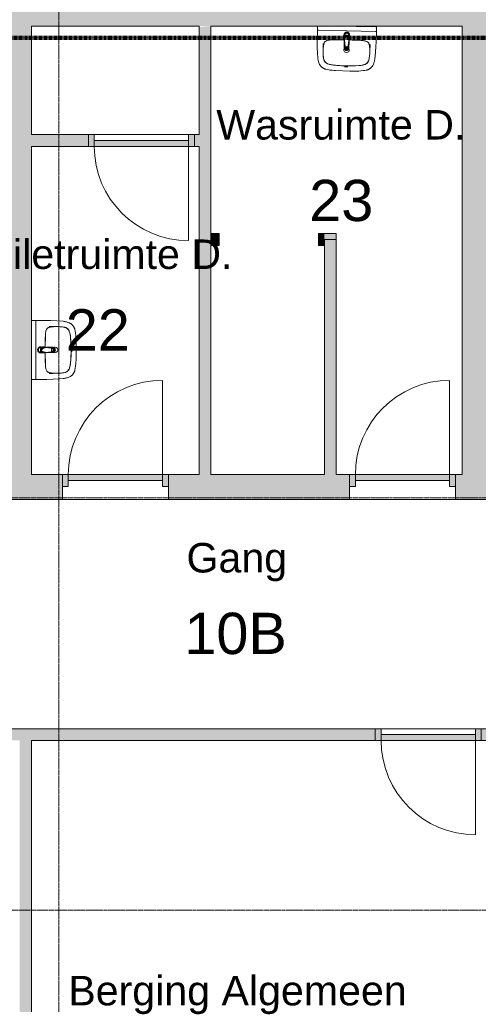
# Model space of a CAD drawing. Header units: millimetres. Extents: x 23089 to 106528, y 39021 to 113498.
# Tile 26 of 50: x 47019 to 50913, y 50833 to 59186. Entities that reach past the tile are written whole.
import ezdxf

# ---------------------------------------------------------------- set-up
doc = ezdxf.new("R2010")
doc.units = ezdxf.units.MM
doc.linetypes.add('Afbreeklijn', pattern=[9, 5, -2, 0, -2])
doc.linetypes.add('ARC Grid Line', pattern=[22.225, 12.7, -3.175, 3.175, -3.175])
for name, color, linetype, lineweight in [('A--A2__Ruwbouw', 8, 'Continuous', 9), ('A--L$01A__Algemeen', 7, 'Continuous', 9), ('A--L$07A__Stramien', 1, 'Continuous', 13), ('A--L22__Binnenwanden', 2, 'Continuous', 9), ('A--L23__Vloeren', 3, 'Continuous', 9), ('A--L3__Afbouw', 2, 'Continuous', 9), ('A--L74__VasteSanitaireVoorz', 1, 'Continuous', 9), ('A--LD30__DetailPenMiddel', 3, 'Continuous', 9), ('A--LR9__AlgVoorz', 7, 'Continuous', 9), ('A--TR9__AlgVoorz', 1, 'Continuous', 13)]:
    doc.layers.add(name, color=color, linetype=linetype, lineweight=lineweight)
doc.styles.add('Arial', font='arial.ttf', dxfattribs={"height": 350})
doc.styles.add('Arial_1', font='arial.ttf', dxfattribs={"height": 250})

# ---------------------------------------------------------------- blocks, each defined once
blk = doc.blocks.new('32_DO_WB_vo deur enkel2 - vo 2-2241153-DO-Begane grond - Nieuwe vloeren')
at = {"layer": 'A--L3__Afbouw'}
h = blk.add_hatch(color=9, dxfattribs=at)
h.paths.add_polyline_path([(-330, 5), (-280, 5), (-280, 105), (-330, 103)])
h.paths.add_polyline_path([(570, 5), (570, 105), (520, 105), (520, 5)])
blk.add_hatch(color=9, dxfattribs=at).paths.add_polyline_path([(-127.7, 55), (520, 55), (520, 105), (-280, 103), (-280, 55)])
at = {"layer": 'A--L$01A__Algemeen'}
blk.add_line((520, 105), (520, 905), dxfattribs=at)
blk.add_arc((520, 105), 800, 90, 180, dxfattribs=at)
at = {"layer": 'A--L3__Afbouw'}
for p, q in [((-280, 105), (-330, 105)), ((-330, 105), (-330, 5)), ((520, 105), (-280, 105)), ((-280, 105), (-280, 55)), ((-280, 5), (-280, 105)), ((520, 55), (520, 105)), ((570, 105), (520, 105)), ((520, 105), (520, 5)), ((570, 5), (570, 105)), ((-330, 5), (-280, 5)), ((-280, 55), (520, 55)), ((520, 5), (570, 5))]:
    blk.add_line(p, q, dxfattribs=at)
blk = doc.blocks.new('32_DO_WB_vo deur enkel2 - vo 2-2241142-DO-Begane grond - Nieuwe vloeren')
at = {"layer": 'A--L3__Afbouw'}
h = blk.add_hatch(color=9, dxfattribs=at)
h.paths.add_polyline_path([(520, -50), (570, -50), (570, 50), (520, 50)])
h.paths.add_polyline_path([(-280, -50), (-280, 50), (-330, 50), (-330, -50)])
blk.add_hatch(color=9, dxfattribs=at).paths.add_polyline_path([(520, -50), (520, 0), (-280, 0), (-280, -50)])
at = {"layer": 'A--L$01A__Algemeen'}
blk.add_line((520, -50), (520, -850), dxfattribs=at)
blk.add_arc((520, -50), 800, 180, 270, dxfattribs=at)
at = {"layer": 'A--L3__Afbouw'}
for p, q in [((-330, -50), (-330, 50)), ((-330, 50), (-280, 50)), ((-280, 50), (-280, -50)), ((-280, 0), (520, 0)), ((-280, -50), (-280, 0)), ((520, -50), (520, 50)), ((520, 50), (570, 50)), ((520, 0), (520, -50)), ((570, 50), (570, -50)), ((-280, -50), (-330, -50)), ((520, -50), (-280, -50)), ((570, -50), (520, -50))]:
    blk.add_line(p, q, dxfattribs=at)
blk = doc.blocks.new('74_PF_wastafel 50x38_sphinx300_un - 74_PF_wastafel 50x38_sphinx300_un-V8-DO-Begane grond - Nieuwe vloeren')
at = {"layer": 'A--L74__VasteSanitaireVoorz'}
for p, q in [((242.8, 0), (247.2, 0)), ((247.2, 0), (250, 0)), ((-250, 0), (-250, -37.5)), ((-242, 0), (-250, 0)), ((-250, 0), (-247.2, 0)), ((-250, -37.5), (-250, -129)), ((-250, -37.5), (-241, -37.5)), ((-250, -37.5), (-242, -37.5)), ((-247.2, 0), (-242.8, 0)), ((242, 0), (-242, 0)), ((-242, -37.5), (242, -37.5)), ((250, 0), (242, 0)), ((242, -37.5), (250, -37.5)), ((250, -37.5), (250, 0)), ((250, -129), (250, -37.5)), ((-124.1, -117.2), (-20.7, -115.6)), ((21.7, -115.1), (124.1, -117.2))]:
    blk.add_line(p, q, dxfattribs=at)
at = {"layer": 'A--L74__VasteSanitaireVoorz', "lineweight": 25}
for p, q in [((-21, -99.7), (-23.8, -77.6)), ((23.8, -77.6), (21, -99.7)), ((-23, -98.5), (-23, -107.4)), ((-23, -98.5), (-21.6, -106)), ((-20, -98.6), (-23, -98.5)), ((-21.8, -114.8), (-15.5, -173.4)), ((-20.7, -113.1), (-21, -99.6)), ((-20.8, -101.2), (-20.6, -113)), ((-20.5, -126.4), (-19.8, -183.7)), ((15.5, -173.4), (21.8, -114.8)), ((19.7, -183.7), (20.4, -126.7)), ((23, -98.5), (20, -98.6)), ((21, -99.6), (20.6, -114.9)), ((20.6, -114.9), (20.8, -101.2)), ((23, -107.4), (23, -98.5)), ((-15.3, -173.4), (0, -173.4)), ((-15.2, -173.4), (15.2, -173.4)), ((0, -173.4), (15.3, -173.4))]:
    blk.add_line(p, q, dxfattribs=at)
at = {"layer": 'A--L74__VasteSanitaireVoorz', "flags": 128}
for points in [[(250, -37.5), (249.7, -37.5), (248.8, -37.5), (247.4, -37.5), (245.5, -37.5), (243.3, -37.5), (241, -37.5)], [(-250, -129), (-248.9, -182.6), (-245.7, -236.1), (-242.7, -269.1)], [(-197.2, -187.1), (-196.5, -177.3), (-195.4, -167.6), (-193.9, -157.9), (-193, -153.2)], [(-193, -153.2), (-192.7, -151.6), (-192.3, -150.1), (-191.8, -148.6), (-191.3, -147.1), (-190.7, -145.6), (-190.1, -144.1), (-189.4, -142.7), (-188.6, -141.3), (-187.8, -139.9), (-187, -138.6), (-186.1, -137.3), (-185.1, -136), (-184.1, -134.8), (-183, -133.6), (-181.9, -132.5), (-180.8, -131.4), (-179.6, -130.3), (-178.3, -129.3), (-177.1, -128.5)], [(-167.2, -123.7), (-159.8, -121.9), (-152.4, -120.3), (-145, -119.1), (-137.5, -118.1), (-129.9, -117.5), (-124.1, -117.2)], [(124.1, -117.2), (131.7, -117.6), (139.2, -118.3), (146.7, -119.4), (154.2, -120.7), (161.6, -122.3), (167.2, -123.7)], [(177.1, -128.5), (178.4, -129.4), (179.6, -130.4), (180.8, -131.5), (182, -132.6), (183.1, -133.7), (184.2, -134.9), (185.2, -136.1), (186.1, -137.4), (187, -138.7), (187.9, -140), (188.7, -141.4), (189.4, -142.8), (190.1, -144.2), (190.8, -145.7), (191.3, -147.2), (191.9, -148.7), (192.3, -150.2), (192.7, -151.8), (193, -153.2)], [(193, -153.2), (194.7, -162.8), (196, -172.5), (196.9, -182.3), (197.2, -187.1)], [(242.7, -269.1), (247.2, -215.7), (249.6, -162.1), (250, -129)], [(-197.2, -242.1), (-197.9, -221.1), (-197.7, -200.1), (-197.2, -187.1)], [(-191.5, -282.5), (-193.4, -273.3), (-195, -264.1), (-196.2, -254.8), (-197, -245.4), (-197.2, -242.1)], [(197.2, -242.1), (196.5, -251.4), (195.4, -260.7), (194, -270), (192.2, -279.2), (191.5, -282.5)], [(197.2, -187.1), (197.9, -208), (197.7, -229), (197.2, -242.1)], [(-242.7, -269.1), (-241.8, -276), (-240.7, -282.8), (-239.3, -289.5), (-237.6, -296.2), (-235.7, -302.8), (-233.4, -309.4), (-231, -315.8), (-228.3, -322.2), (-225.6, -327.8)], [(-225.6, -327.8), (-224.3, -330.3), (-222.9, -332.7), (-221.5, -335), (-219.9, -337.3), (-218.3, -339.5), (-216.5, -341.6), (-214.7, -343.7), (-212.8, -345.7), (-210.8, -347.6), (-208.8, -349.5), (-206.8, -351.1)], [(-157.2, -320.6), (-159.2, -319.8), (-161.1, -319), (-163.1, -318.1), (-164.9, -317.2), (-166.8, -316.1), (-168.6, -315), (-170.3, -313.9), (-172, -312.6), (-173.7, -311.3), (-175.3, -309.9), (-176.8, -308.5), (-178.3, -307), (-179.8, -305.4), (-181.1, -303.8), (-182.4, -302.1), (-183.6, -300.4), (-184.8, -298.6), (-185.9, -296.8), (-186.9, -295), (-187.8, -293.1), (-188.7, -291.1), (-189.5, -289.2), (-190.2, -287.2), (-190.8, -285.2), (-191.3, -283.1), (-191.5, -282.5)], [(-106.8, -331.3), (-115.2, -330.4), (-123.6, -329.1), (-131.9, -327.5), (-140.1, -325.6), (-148.3, -323.4), (-156.3, -320.8), (-157.2, -320.6)], [(106.8, -331.3), (57.9, -334.6), (8.9, -335.9), (-40, -335.3), (-89, -332.7), (-106.8, -331.3)], [(157.2, -320.6), (149.1, -323.2), (141, -325.4), (132.8, -327.4), (124.5, -329), (116.1, -330.2), (107.7, -331.2), (106.8, -331.3)], [(191.5, -282.5), (191, -284.5), (190.4, -286.6), (189.7, -288.6), (188.9, -290.5), (188.1, -292.5), (187.2, -294.4), (186.2, -296.2), (185.1, -298.1), (184, -299.9), (182.8, -301.6), (181.5, -303.3), (180.2, -304.9), (178.8, -306.5), (177.3, -308), (175.8, -309.5), (174.2, -310.9), (172.6, -312.2), (170.9, -313.5), (169.1, -314.7), (167.3, -315.8), (165.5, -316.9), (163.6, -317.8), (161.7, -318.8), (159.8, -319.6), (157.8, -320.3), (157.2, -320.6)], [(206.8, -351.1), (209, -349.3), (211, -347.5), (213, -345.5), (214.9, -343.5), (216.7, -341.5), (218.4, -339.3), (220, -337.1), (221.6, -334.8), (223.1, -332.5), (224.4, -330.1), (225.6, -327.8)], [(225.6, -327.8), (228.5, -321.6), (231.2, -315.2), (233.7, -308.8), (235.8, -302.2), (237.8, -295.6), (239.4, -288.9), (240.8, -282.1), (241.9, -275.3), (242.7, -269.1)], [(-206.8, -351.1), (-204.1, -353.1), (-201.4, -355.1), (-198.5, -356.9), (-195.6, -358.6), (-192.6, -360.2), (-189.6, -361.7), (-186.5, -363.1), (-183.3, -364.3), (-180.1, -365.4), (-176.9, -366.4), (-173.6, -367.3), (-172.1, -367.6)], [(-172.1, -367.6), (-154.6, -371.1), (-137, -373.8), (-119.3, -375.9), (-101.5, -377.2), (-90, -377.7)], [(-90, -377.7), (32.9, -378.8), (90, -377.7)], [(90, -377.7), (107.8, -376.8), (125.6, -375.2), (143.2, -372.9), (160.8, -369.9), (172.1, -367.6)], [(172.1, -367.6), (175.4, -366.8), (178.6, -365.9), (181.9, -364.8), (185, -363.7), (188.2, -362.4), (191.2, -360.9), (194.2, -359.4), (197.2, -357.7), (200.1, -355.9), (202.9, -354), (205.6, -352), (206.8, -351.1)]]:
    blk.add_lwpolyline(points, dxfattribs=at)
at = {"layer": 'A--L74__VasteSanitaireVoorz', "lineweight": 25, "flags": 128}
for points in [[(-21.7, -114.9), (-18.5, -144.2), (-15.2, -173.4)], [(-19.6, -103.8), (-19.3, -104.6), (-19, -105.3), (-18.6, -106.1)], [(15.2, -173.4), (18.5, -144.2), (21.7, -114.9)], [(17.5, -112.5), (21.6, -106), (23, -98.5)], [(17.7, -107.9), (18.1, -107.2), (18.5, -106.4), (18.8, -105.7), (19.1, -104.9), (19.4, -104.1), (19.6, -103.8)], [(-15.5, -173.4), (-15.5, -174.1), (-15.5, -174.7), (-15.4, -175.3), (-15.3, -175.9), (-15.2, -176.5), (-15.1, -177.1), (-14.9, -177.7), (-14.8, -178.3), (-14.5, -178.9), (-14.3, -179.5), (-14.1, -180.1), (-13.8, -180.6), (-13.5, -181.2), (-13.2, -181.7), (-12.8, -182.2), (-12.5, -182.7), (-12.1, -183.2), (-11.7, -183.7), (-11.3, -184.1), (-10.8, -184.6), (-10.4, -185), (-9.9, -185.4), (-9.4, -185.8), (-8.9, -186.2), (-8.4, -186.5), (-7.9, -186.8), (-7.3, -187.1), (-6.8, -187.4), (-6.2, -187.7), (-5.6, -187.9), (-5, -188.1), (-4.5, -188.3), (-3.9, -188.5), (-3.3, -188.6), (-2.6, -188.8), (-2, -188.8), (-1.4, -188.9), (-0.8, -189), (-0.2, -189), (0.5, -189), (1.1, -188.9), (1.7, -188.9), (2.3, -188.8), (2.9, -188.7), (3.5, -188.6), (4.1, -188.4), (4.7, -188.2), (5.3, -188), (5.9, -187.8), (6.5, -187.6), (7, -187.3), (7.6, -187), (8.1, -186.7), (8.6, -186.4), (9.1, -186), (9.6, -185.6), (10.1, -185.2), (10.6, -184.8), (11, -184.4), (11.5, -183.9), (11.9, -183.5), (12.3, -183), (12.6, -182.5), (13, -182), (13.3, -181.4), (13.6, -180.9), (13.9, -180.4), (14.2, -179.8), (14.4, -179.2), (14.6, -178.6), (14.8, -178.1), (15, -177.5), (15.2, -176.9), (15.3, -176.2), (15.4, -175.6), (15.5, -175), (15.5, -174.4), (15.5, -173.8), (15.5, -173.4)]]:
    blk.add_lwpolyline(points, dxfattribs=at)
at = {"layer": 'A--L74__VasteSanitaireVoorz', "lineweight": 25}
for start, end in [(0, 180), (180, 243.63718), (288, 0)]:
    blk.add_arc((0, -74.6), 24, start, end, dxfattribs=at)
at = {"layer": 'A--L74__VasteSanitaireVoorz'}
for centre, radius, start, end in [((0, -75), 17.5, 0, 180), ((0, -75), 17.5, 180, 240), ((0, -75), 17.5, 75, 105), ((0, -75), 17.5, 285, 0), ((1090.6, -129), 1290.6, 180.891, 183), ((47.1, -199.9), 244.6, 169.00208, 176.99792), ((-154, -160.8), 39.8, 125.61769, 169.00208), ((-159, -153.8), 31.2, 105.2254, 125.61769), ((-117.5, -306.2), 189.1, 92.01283, 105.2254), ((0, -3649.7), 3534.7, 90.34124, 92.01283), ((0, -75), 17.5, 285, 300), ((0, -3649.7), 3534.7, 87.98717, 89.64849), ((117.5, -306.2), 189.1, 74.7746, 87.98717), ((159, -153.8), 31.2, 54.38231, 74.7746), ((154, -160.8), 39.8, 10.99792, 54.38231), ((-47.1, -199.9), 244.6, 3.00208, 10.99792), ((-1090.6, -129), 1290.6, 357, 359.109), ((327.2, -214.6), 525.1, 176.99792, 183.00208), ((36.8, -229.8), 234.3, 183.00208, 192.99792), ((0, -200), 23, 150, 180), ((0, -200), 23, 180, 0), ((0, -200), 23, 360, 30), ((-36.8, -229.8), 234.3, 347.00208, 356.99792), ((-327.2, -214.6), 525.1, 356.99792, 3.00208), ((-140, -270.6), 52.8, 192.99792, 251.00208), ((-71, -251.1), 122.6, 198.24592, 206.41692), ((-163.9, -297.2), 18.9, 206.41692, 231.42615), ((-88.4, -120.6), 211.5, 251.00208, 264.99792), ((0, 889), 1224.9, 264.99792, 275.00208), ((88.4, -120.6), 211.5, 275.00208, 288.99792), ((140, -270.6), 52.8, 288.99792, 347.00208), ((163.9, -297.2), 18.9, 308.57385, 333.58308), ((71, -251.1), 122.6, 333.58308, 341.75408), ((0, 2695.4), 3038.4, 269.72194, 270.27806)]:
    blk.add_arc(centre, radius, start, end, dxfattribs=at)
at = {"layer": 'A--L74__VasteSanitaireVoorz', "lineweight": 25}
for centre, major_axis, ratio, start_param, end_param in [((0, -97.9), (20.5, 0), 0.967332, 1.570796, 3.665191), ((0, -99.6), (20.1, 0), 0.870402, 1.570796, 3.08442), ((0, -97.9), (20.5, 0), 0.967332, 5.759587, 7.853982), ((0, -99.6), (20.1, 0), 0.870402, 0.057173, 1.570796), ((0, -98.5), (20, 0), 0.97026, 3.144451, 3.592433), ((0, -98.5), (20, 0), 0.97026, 5.832345, 6.280327), ((0, -183.7), (19.7, 0), 0.967332, 3.141593, 6.283185), ((0, -186.6), (11.5, 0), 0.973197, 4.45059, 4.974188)]:
    blk.add_ellipse(centre, major_axis=major_axis, ratio=ratio, start_param=start_param, end_param=end_param, dxfattribs=at)
for points, knots in [([(23, -98.5), (23, -95.5), (21.9, -91.3), (18.8, -86.9), (16.7, -84.7), (14.8, -83.2), (12.8, -81.9), (10, -80.4), (5.9, -79.1), (1.9, -78.5), (-1.5, -78.6), (-4.5, -78.9), (-7.9, -79.7), (-11.6, -81.1), (-14.8, -83.2), (-17.7, -85.6), (-20, -88.5), (-21.7, -91.7), (-22.7, -95), (-23, -97.3), (-23, -98.5)], [-1, -1, -1, -1, -0.861111, -0.791667, -0.756944, -0.722222, -0.6875, -0.652778, -0.583333, -0.513889, -0.479167, -0.444444, -0.388889, -0.333333, -0.277778, -0.222222, -0.166667, -0.111111, -0.055556, 0, 0, 0, 0]), ([(-21.2, -97.3), (-21.1, -94.2), (-20.1, -90), (-17.2, -85.6), (-15.2, -83.5), (-13.5, -82), (-11.6, -80.7), (-9, -79.3), (-5.4, -78), (-1.7, -77.4), (1.4, -77.5), (4.1, -77.7), (7.2, -78.5), (10.5, -80), (13.5, -81.9), (16.1, -84.3), (18.3, -87.2), (19.9, -90.4), (20.9, -93.7), (21.1, -96), (21.2, -97.3)], [-1, -1, -1, -1, -0.861111, -0.791667, -0.756944, -0.722222, -0.6875, -0.652778, -0.583333, -0.513889, -0.479167, -0.444444, -0.388889, -0.333333, -0.277778, -0.222222, -0.166667, -0.111111, -0.055556, 0, 0, 0, 0]), ([(-23, -107.4), (-23, -104), (-21.9, -99.2), (-18.8, -94), (-16.6, -91.6), (-14.8, -89.9), (-12.8, -88.3), (-9.9, -86.7), (-5.9, -85.2), (-1.9, -84.5), (1.5, -84.6), (4.5, -84.9), (7.9, -85.8), (11.5, -87.5), (14.8, -89.8), (17.7, -92.6), (20, -95.9), (21.7, -99.6), (22.7, -103.3), (23, -106), (23, -107.4)], [-1, -1, -1, -1, -0.861111, -0.791667, -0.756944, -0.722222, -0.6875, -0.652778, -0.583333, -0.513889, -0.479167, -0.444444, -0.388889, -0.333333, -0.277778, -0.222222, -0.166667, -0.111111, -0.055556, 0, 0, 0, 0]), ([(-18.6, -103.3), (-18.7, -103.1), (-19.1, -102.7), (-19.5, -102.1), (-19.8, -101.5), (-20.1, -101), (-20.4, -100.5), (-20.6, -100), (-20.8, -99.6), (-20.9, -99.5)], [0.7142857, 0.7142857, 0.7142857, 0.7142857, 0.75, 0.7857143, 0.8214286, 0.8571429, 0.8928571, 0.9285714, 1, 1, 1, 1]), ([(20.8, -99.5), (20.8, -99.7), (20.6, -100), (20.4, -100.5), (20.1, -101), (19.8, -101.5), (19.5, -102.1), (19.1, -102.7), (18.8, -103.1), (18.5, -103.5), (18.1, -104), (17.4, -104.7), (16.7, -105.3), (16.3, -105.7)], [0, 0, 0, 0, 0.0714286, 0.1071429, 0.1428571, 0.1785714, 0.2142857, 0.25, 0.2678571, 0.2857143, 0.3214286, 0.3571429, 0.4285714, 0.4285714, 0.4285714, 0.4285714]), ([(15.3, -173.4), (15.3, -175.8), (14.6, -179), (12.6, -182.5), (11.1, -184.1), (9.9, -185.3), (8.5, -186.3), (6.7, -187.5), (4, -188.5), (0.7, -189), (-2.5, -188.8), (-5.3, -188), (-7.7, -186.9), (-9.9, -185.3), (-11.8, -183.4), (-13.4, -181.2), (-14.5, -178.7), (-15.1, -176.2), (-15.3, -174.4), (-15.3, -173.4)], [-1, -1, -1, -1, -0.861111, -0.791667, -0.756944, -0.722222, -0.6875, -0.652778, -0.583333, -0.513889, -0.444444, -0.388889, -0.333333, -0.277778, -0.222222, -0.166667, -0.111111, -0.055556, 0, 0, 0, 0])]:
    blk.add_open_spline(points, degree=3, knots=knots, dxfattribs=at)
for points in [[(-21.7, -114.9), (-22.2, -113.7), (-22.8, -111.2), (-23, -108.7), (-23, -107.4)], [(-20.8, -101.2), (-20.9, -100.5), (-21.1, -99.2), (-21.2, -97.9), (-21.2, -97.3)], [(-20.9, -99.5), (-21, -99.3), (-21, -99.4), (-20.9, -100.4), (-20.8, -101.2)], [(21.2, -97.3), (21.2, -97.9), (21.1, -99.2), (20.9, -100.5), (20.8, -101.2)], [(20.8, -101.2), (20.9, -100.5), (21, -99.5), (21, -99.3), (20.8, -99.5)], [(23, -107.4), (23, -108.7), (22.8, -111.2), (22.2, -113.7), (21.7, -114.9)]]:
    blk.add_open_spline(points, degree=3, dxfattribs=at)
at = {"layer": 'A--L74__VasteSanitaireVoorz'}
for points in [[(76, -115.8), (76, -115.8), (75.5, -115.8), (73.6, -115.8), (70.6, -115.7), (66.9, -115.6), (63.1, -115.6), (59.4, -115.5), (56.4, -115.5), (54.5, -115.4), (54, -115.4), (54, -115.4)], [(54, -115.4), (54, -115.4), (54.5, -115.4), (56.4, -115.5), (59.4, -115.5), (63.1, -115.6), (66.9, -115.6), (70.6, -115.7), (73.6, -115.8), (75.5, -115.8), (76, -115.8), (76, -115.8)]]:
    blk.add_open_spline(points, degree=3, dxfattribs=at)
blk = doc.blocks.new('74_PF_wastafel 50x38_sphinx300_un - 74_PF_wastafel 50x38_sphinx300_un-V9-DO-Begane grond - Nieuwe vloeren')
at = {"layer": 'A--L74__VasteSanitaireVoorz'}
for p, q in [((242.8, 0), (247.2, 0)), ((247.2, 0), (250, 0)), ((250, -37.5), (250, 0)), ((-250, -3.6), (-250, -37.5)), ((-250, -37.5), (-250, -129)), ((-250, -37.5), (-241, -37.5)), ((-250, -37.5), (-242, -37.5)), ((-242, -37.5), (242, -37.5)), ((242, 0), (-89.2, 0)), ((250, 0), (242, 0)), ((242, -37.5), (250, -37.5)), ((250, -129), (250, -37.5)), ((-124.1, -117.2), (-20.7, -115.6)), ((21.7, -115.1), (124.1, -117.2))]:
    blk.add_line(p, q, dxfattribs=at)
at = {"layer": 'A--L74__VasteSanitaireVoorz', "lineweight": 25}
for p, q in [((-21, -99.7), (-23.8, -77.6)), ((23.8, -77.6), (21, -99.7)), ((-23, -98.5), (-23, -107.4)), ((-23, -98.5), (-21.6, -106)), ((-20, -98.6), (-23, -98.5)), ((-21.8, -114.8), (-15.5, -173.4)), ((-20.7, -113.1), (-21, -99.6)), ((-20.8, -101.2), (-20.6, -113)), ((-20.5, -126.4), (-19.8, -183.7)), ((15.5, -173.4), (21.8, -114.8)), ((19.7, -183.7), (20.4, -126.7)), ((23, -98.5), (20, -98.6)), ((21, -99.6), (20.6, -114.9)), ((20.6, -114.9), (20.8, -101.2)), ((23, -107.4), (23, -98.5)), ((-15.3, -173.4), (0, -173.4)), ((-15.2, -173.4), (15.2, -173.4)), ((0, -173.4), (15.3, -173.4))]:
    blk.add_line(p, q, dxfattribs=at)
at = {"layer": 'A--L74__VasteSanitaireVoorz', "flags": 128}
for points in [[(250, -37.5), (249.7, -37.5), (248.8, -37.5), (247.4, -37.5), (245.5, -37.5), (243.3, -37.5)], [(-250, -129), (-248.9, -182.6), (-245.7, -236.1), (-242.7, -269.1)], [(-197.2, -187.1), (-196.5, -177.3), (-195.4, -167.6), (-193.9, -157.9), (-193, -153.2)], [(-193, -153.2), (-192.7, -151.6), (-192.3, -150.1), (-191.8, -148.6), (-191.3, -147.1), (-190.7, -145.6), (-190.1, -144.1), (-189.4, -142.7), (-188.6, -141.3), (-187.8, -139.9), (-187, -138.6), (-186.1, -137.3), (-185.1, -136), (-184.1, -134.8), (-183, -133.6), (-181.9, -132.5), (-180.8, -131.4), (-179.6, -130.3), (-178.3, -129.3), (-177.1, -128.5)], [(-167.2, -123.7), (-159.8, -121.9), (-152.4, -120.3), (-145, -119.1), (-137.5, -118.1), (-129.9, -117.5), (-124.1, -117.2)], [(124.1, -117.2), (131.7, -117.6), (139.2, -118.3), (146.7, -119.4), (154.2, -120.7), (161.6, -122.3), (167.2, -123.7)], [(177.1, -128.5), (178.4, -129.4), (179.6, -130.4), (180.8, -131.5), (182, -132.6), (183.1, -133.7), (184.2, -134.9), (185.2, -136.1), (186.1, -137.4), (187, -138.7), (187.9, -140), (188.7, -141.4), (189.4, -142.8), (190.1, -144.2), (190.8, -145.7), (191.3, -147.2), (191.9, -148.7), (192.3, -150.2), (192.7, -151.8), (193, -153.2)], [(193, -153.2), (194.7, -162.8), (196, -172.5), (196.9, -182.3), (197.2, -187.1)], [(242.7, -269.1), (247.2, -215.7), (249.6, -162.1), (250, -129)], [(-197.2, -242.1), (-197.9, -221.1), (-197.7, -200.1), (-197.2, -187.1)], [(-191.5, -282.5), (-193.4, -273.3), (-195, -264.1), (-196.2, -254.8), (-197, -245.4), (-197.2, -242.1)], [(197.2, -242.1), (196.5, -251.4), (195.4, -260.7), (194, -270), (192.2, -279.2), (191.5, -282.5)], [(197.2, -187.1), (197.9, -208), (197.7, -229), (197.2, -242.1)], [(-242.7, -269.1), (-241.8, -276), (-240.7, -282.8), (-239.3, -289.5), (-237.6, -296.2), (-235.7, -302.8), (-233.4, -309.4), (-231, -315.8), (-228.3, -322.2), (-225.6, -327.8)], [(-225.6, -327.8), (-224.3, -330.3), (-222.9, -332.7), (-221.5, -335), (-219.9, -337.3), (-218.3, -339.5), (-216.5, -341.6), (-214.7, -343.7), (-212.8, -345.7), (-210.8, -347.6), (-208.8, -349.5), (-206.8, -351.1)], [(-157.2, -320.6), (-159.2, -319.8), (-161.1, -319), (-163.1, -318.1), (-164.9, -317.2), (-166.8, -316.1), (-168.6, -315), (-170.3, -313.9), (-172, -312.6), (-173.7, -311.3), (-175.3, -309.9), (-176.8, -308.5), (-178.3, -307), (-179.8, -305.4), (-181.1, -303.8), (-182.4, -302.1), (-183.6, -300.4), (-184.8, -298.6), (-185.9, -296.8), (-186.9, -295), (-187.8, -293.1), (-188.7, -291.1), (-189.5, -289.2), (-190.2, -287.2), (-190.8, -285.2), (-191.3, -283.1), (-191.5, -282.5)], [(-106.8, -331.3), (-115.2, -330.4), (-123.6, -329.1), (-131.9, -327.5), (-140.1, -325.6), (-148.3, -323.4), (-156.3, -320.8), (-157.2, -320.6)], [(106.8, -331.3), (57.9, -334.6), (8.9, -335.9), (-40, -335.3), (-89, -332.7), (-106.8, -331.3)], [(157.2, -320.6), (149.1, -323.2), (141, -325.4), (132.8, -327.4), (124.5, -329), (116.1, -330.2), (107.7, -331.2), (106.8, -331.3)], [(191.5, -282.5), (191, -284.5), (190.4, -286.6), (189.7, -288.6), (188.9, -290.5), (188.1, -292.5), (187.2, -294.4), (186.2, -296.2), (185.1, -298.1), (184, -299.9), (182.8, -301.6), (181.5, -303.3), (180.2, -304.9), (178.8, -306.5), (177.3, -308), (175.8, -309.5), (174.2, -310.9), (172.6, -312.2), (170.9, -313.5), (169.1, -314.7), (167.3, -315.8), (165.5, -316.9), (163.6, -317.8), (161.7, -318.8), (159.8, -319.6), (157.8, -320.3), (157.2, -320.6)], [(206.8, -351.1), (209, -349.3), (211, -347.5), (213, -345.5), (214.9, -343.5), (216.7, -341.5), (218.4, -339.3), (220, -337.1), (221.6, -334.8), (223.1, -332.5), (224.4, -330.1), (225.6, -327.8)], [(225.6, -327.8), (228.5, -321.6), (231.2, -315.2), (233.7, -308.8), (235.8, -302.2), (237.8, -295.6), (239.4, -288.9), (240.8, -282.1), (241.9, -275.3), (242.7, -269.1)], [(-206.8, -351.1), (-204.1, -353.1), (-201.4, -355.1), (-198.5, -356.9), (-195.6, -358.6), (-192.6, -360.2), (-189.6, -361.7), (-186.5, -363.1), (-183.3, -364.3), (-180.1, -365.4), (-176.9, -366.4), (-173.6, -367.3), (-172.1, -367.6)], [(-172.1, -367.6), (-154.6, -371.1), (-137, -373.8), (-119.3, -375.9), (-101.5, -377.2), (-90, -377.7)], [(-90, -377.7), (32.9, -378.8), (90, -377.7)], [(90, -377.7), (107.8, -376.8), (125.6, -375.2), (143.2, -372.9), (160.8, -369.9), (172.1, -367.6)], [(172.1, -367.6), (175.4, -366.8), (178.6, -365.9), (181.9, -364.8), (185, -363.7), (188.2, -362.4), (191.2, -360.9), (194.2, -359.4), (197.2, -357.7), (200.1, -355.9), (202.9, -354), (205.6, -352), (206.8, -351.1)]]:
    blk.add_lwpolyline(points, dxfattribs=at)
at = {"layer": 'A--L74__VasteSanitaireVoorz', "lineweight": 25, "flags": 128}
for points in [[(-21.7, -114.9), (-18.5, -144.2), (-15.2, -173.4)], [(-19.6, -103.8), (-19.3, -104.6), (-19, -105.3), (-18.6, -106.1)], [(15.2, -173.4), (18.5, -144.2), (21.7, -114.9)], [(17.5, -112.5), (21.6, -106), (23, -98.5)], [(17.7, -107.9), (18.1, -107.2), (18.5, -106.4), (18.8, -105.7), (19.1, -104.9), (19.4, -104.1), (19.6, -103.8)], [(-15.5, -173.4), (-15.5, -174.1), (-15.5, -174.7), (-15.4, -175.3), (-15.3, -175.9), (-15.2, -176.5), (-15.1, -177.1), (-14.9, -177.7), (-14.8, -178.3), (-14.5, -178.9), (-14.3, -179.5), (-14.1, -180.1), (-13.8, -180.6), (-13.5, -181.2), (-13.2, -181.7), (-12.8, -182.2), (-12.5, -182.7), (-12.1, -183.2), (-11.7, -183.7), (-11.3, -184.1), (-10.8, -184.6), (-10.4, -185), (-9.9, -185.4), (-9.4, -185.8), (-8.9, -186.2), (-8.4, -186.5), (-7.9, -186.8), (-7.3, -187.1), (-6.8, -187.4), (-6.2, -187.7), (-5.6, -187.9), (-5, -188.1), (-4.5, -188.3), (-3.9, -188.5), (-3.3, -188.6), (-2.6, -188.8), (-2, -188.8), (-1.4, -188.9), (-0.8, -189), (-0.2, -189), (0.5, -189), (1.1, -188.9), (1.7, -188.9), (2.3, -188.8), (2.9, -188.7), (3.5, -188.6), (4.1, -188.4), (4.7, -188.2), (5.3, -188), (5.9, -187.8), (6.5, -187.6), (7, -187.3), (7.6, -187), (8.1, -186.7), (8.6, -186.4), (9.1, -186), (9.6, -185.6), (10.1, -185.2), (10.6, -184.8), (11, -184.4), (11.5, -183.9), (11.9, -183.5), (12.3, -183), (12.6, -182.5), (13, -182), (13.3, -181.4), (13.6, -180.9), (13.9, -180.4), (14.2, -179.8), (14.4, -179.2), (14.6, -178.6), (14.8, -178.1), (15, -177.5), (15.2, -176.9), (15.3, -176.2), (15.4, -175.6), (15.5, -175), (15.5, -174.4), (15.5, -173.8), (15.5, -173.4)]]:
    blk.add_lwpolyline(points, dxfattribs=at)
at = {"layer": 'A--L74__VasteSanitaireVoorz', "lineweight": 25}
for start, end in [(0, 180), (180, 243.63718), (288, 0)]:
    blk.add_arc((0, -74.6), 24, start, end, dxfattribs=at)
at = {"layer": 'A--L74__VasteSanitaireVoorz'}
for centre, radius, start, end in [((0, -75), 17.5, 0, 180), ((0, -75), 17.5, 180, 240), ((0, -75), 17.5, 75, 105), ((0, -75), 17.5, 285, 0), ((1090.6, -129), 1290.6, 180.891, 183), ((47.1, -199.9), 244.6, 169.00208, 176.99792), ((-154, -160.8), 39.8, 125.61769, 169.00208), ((-159, -153.8), 31.2, 105.2254, 125.61769), ((-117.5, -306.2), 189.1, 92.01283, 105.2254), ((0, -3649.7), 3534.7, 90.34124, 92.01283), ((0, -75), 17.5, 285, 300), ((0, -3649.7), 3534.7, 87.98717, 89.64849), ((117.5, -306.2), 189.1, 74.7746, 87.98717), ((159, -153.8), 31.2, 54.38231, 74.7746), ((154, -160.8), 39.8, 10.99792, 54.38231), ((-47.1, -199.9), 244.6, 3.00208, 10.99792), ((-1090.6, -129), 1290.6, 357, 359.109), ((327.2, -214.6), 525.1, 176.99792, 183.00208), ((36.8, -229.8), 234.3, 183.00208, 192.99792), ((0, -200), 23, 150, 180), ((0, -200), 23, 180, 0), ((0, -200), 23, 360, 30), ((-36.8, -229.8), 234.3, 347.00208, 356.99792), ((-327.2, -214.6), 525.1, 356.99792, 3.00208), ((-140, -270.6), 52.8, 192.99792, 251.00208), ((-71, -251.1), 122.6, 198.24592, 206.41692), ((-163.9, -297.2), 18.9, 206.41692, 231.42615), ((-88.4, -120.6), 211.5, 251.00208, 264.99792), ((0, 889), 1224.9, 264.99792, 275.00208), ((88.4, -120.6), 211.5, 275.00208, 288.99792), ((140, -270.6), 52.8, 288.99792, 347.00208), ((163.9, -297.2), 18.9, 308.57385, 333.58308), ((71, -251.1), 122.6, 333.58308, 341.75408), ((0, 2695.4), 3038.4, 269.72194, 270.27806)]:
    blk.add_arc(centre, radius, start, end, dxfattribs=at)
at = {"layer": 'A--L74__VasteSanitaireVoorz', "lineweight": 25}
for centre, major_axis, ratio, start_param, end_param in [((0, -97.9), (20.5, 0), 0.967332, 1.570796, 3.665191), ((0, -99.6), (20.1, 0), 0.870402, 1.570796, 3.08442), ((0, -97.9), (20.5, 0), 0.967332, 5.759587, 7.853982), ((0, -99.6), (20.1, 0), 0.870402, 0.057173, 1.570796), ((0, -98.5), (20, 0), 0.97026, 3.144451, 3.592433), ((0, -98.5), (20, 0), 0.97026, 5.832345, 6.280327), ((0, -183.7), (19.7, 0), 0.967332, 3.141593, 6.283185), ((0, -186.6), (11.5, 0), 0.973197, 4.45059, 4.974188)]:
    blk.add_ellipse(centre, major_axis=major_axis, ratio=ratio, start_param=start_param, end_param=end_param, dxfattribs=at)
for points, knots in [([(23, -98.5), (23, -95.5), (21.9, -91.3), (18.8, -86.9), (16.7, -84.7), (14.8, -83.2), (12.8, -81.9), (10, -80.4), (5.9, -79.1), (1.9, -78.5), (-1.5, -78.6), (-4.5, -78.9), (-7.9, -79.7), (-11.6, -81.1), (-14.8, -83.2), (-17.7, -85.6), (-20, -88.5), (-21.7, -91.7), (-22.7, -95), (-23, -97.3), (-23, -98.5)], [-1, -1, -1, -1, -0.861111, -0.791667, -0.756944, -0.722222, -0.6875, -0.652778, -0.583333, -0.513889, -0.479167, -0.444444, -0.388889, -0.333333, -0.277778, -0.222222, -0.166667, -0.111111, -0.055556, 0, 0, 0, 0]), ([(-21.2, -97.3), (-21.1, -94.2), (-20.1, -90), (-17.2, -85.6), (-15.2, -83.5), (-13.5, -82), (-11.6, -80.7), (-9, -79.3), (-5.4, -78), (-1.7, -77.4), (1.4, -77.5), (4.1, -77.7), (7.2, -78.5), (10.5, -80), (13.5, -81.9), (16.1, -84.3), (18.3, -87.2), (19.9, -90.4), (20.9, -93.7), (21.1, -96), (21.2, -97.3)], [-1, -1, -1, -1, -0.861111, -0.791667, -0.756944, -0.722222, -0.6875, -0.652778, -0.583333, -0.513889, -0.479167, -0.444444, -0.388889, -0.333333, -0.277778, -0.222222, -0.166667, -0.111111, -0.055556, 0, 0, 0, 0]), ([(-23, -107.4), (-23, -104), (-21.9, -99.2), (-18.8, -94), (-16.6, -91.6), (-14.8, -89.9), (-12.8, -88.3), (-9.9, -86.7), (-5.9, -85.2), (-1.9, -84.5), (1.5, -84.6), (4.5, -84.9), (7.9, -85.8), (11.5, -87.5), (14.8, -89.8), (17.7, -92.6), (20, -95.9), (21.7, -99.6), (22.7, -103.3), (23, -106), (23, -107.4)], [-1, -1, -1, -1, -0.861111, -0.791667, -0.756944, -0.722222, -0.6875, -0.652778, -0.583333, -0.513889, -0.479167, -0.444444, -0.388889, -0.333333, -0.277778, -0.222222, -0.166667, -0.111111, -0.055556, 0, 0, 0, 0]), ([(-18.6, -103.3), (-18.7, -103.1), (-19.1, -102.7), (-19.5, -102.1), (-19.8, -101.5), (-20.1, -101), (-20.4, -100.5), (-20.6, -100), (-20.8, -99.6), (-20.9, -99.5)], [0.7142857, 0.7142857, 0.7142857, 0.7142857, 0.75, 0.7857143, 0.8214286, 0.8571429, 0.8928571, 0.9285714, 1, 1, 1, 1]), ([(20.8, -99.5), (20.8, -99.7), (20.6, -100), (20.4, -100.5), (20.1, -101), (19.8, -101.5), (19.5, -102.1), (19.1, -102.7), (18.8, -103.1), (18.5, -103.5), (18.1, -104), (17.4, -104.7), (16.7, -105.3), (16.3, -105.7)], [0, 0, 0, 0, 0.0714286, 0.1071429, 0.1428571, 0.1785714, 0.2142857, 0.25, 0.2678571, 0.2857143, 0.3214286, 0.3571429, 0.4285714, 0.4285714, 0.4285714, 0.4285714]), ([(15.3, -173.4), (15.3, -175.8), (14.6, -179), (12.6, -182.5), (11.1, -184.1), (9.9, -185.3), (8.5, -186.3), (6.7, -187.5), (4, -188.5), (0.7, -189), (-2.5, -188.8), (-5.3, -188), (-7.7, -186.9), (-9.9, -185.3), (-11.8, -183.4), (-13.4, -181.2), (-14.5, -178.7), (-15.1, -176.2), (-15.3, -174.4), (-15.3, -173.4)], [-1, -1, -1, -1, -0.861111, -0.791667, -0.756944, -0.722222, -0.6875, -0.652778, -0.583333, -0.513889, -0.444444, -0.388889, -0.333333, -0.277778, -0.222222, -0.166667, -0.111111, -0.055556, 0, 0, 0, 0])]:
    blk.add_open_spline(points, degree=3, knots=knots, dxfattribs=at)
for points in [[(-21.7, -114.9), (-22.2, -113.7), (-22.8, -111.2), (-23, -108.7), (-23, -107.4)], [(-20.8, -101.2), (-20.9, -100.5), (-21.1, -99.2), (-21.2, -97.9), (-21.2, -97.3)], [(-20.9, -99.5), (-21, -99.3), (-21, -99.4), (-20.9, -100.4), (-20.8, -101.2)], [(21.2, -97.3), (21.2, -97.9), (21.1, -99.2), (20.9, -100.5), (20.8, -101.2)], [(20.8, -101.2), (20.9, -100.5), (21, -99.5), (21, -99.3), (20.8, -99.5)], [(23, -107.4), (23, -108.7), (22.8, -111.2), (22.2, -113.7), (21.7, -114.9)]]:
    blk.add_open_spline(points, degree=3, dxfattribs=at)
at = {"layer": 'A--L74__VasteSanitaireVoorz'}
for points in [[(76, -115.8), (76, -115.8), (75.5, -115.8), (73.6, -115.8), (70.6, -115.7), (66.9, -115.6), (63.1, -115.6), (59.4, -115.5), (56.4, -115.5), (54.5, -115.4), (54, -115.4), (54, -115.4)], [(54, -115.4), (54, -115.4), (54.5, -115.4), (56.4, -115.5), (59.4, -115.5), (63.1, -115.6), (66.9, -115.6), (70.6, -115.7), (73.6, -115.8), (75.5, -115.8), (76, -115.8), (76, -115.8)]]:
    blk.add_open_spline(points, degree=3, dxfattribs=at)

msp = doc.modelspace()

# ---------------------------------------------------------------- hatches: boundary and pattern name
at = {"layer": 'A--A2__Ruwbouw'}
for points in [[(48541.9, 59131.4), (51567.9, 59131.4), (51567.9, 59341.4), (44152.9, 59341.4), (44152.9, 59131.4), (47373.2, 59131.4)], [(47117.9, 55326.4), (47117.9, 59131.4), (46907.9, 59131.4), (46907.9, 55326.4)], [(48541.9, 55326.4), (48641.9, 55326.4), (48641.9, 59131.4), (48541.9, 59124.3), (48541.9, 55497.8)], [(50776.9, 55326.4), (50986.9, 55326.4), (50986.9, 59131.4), (50776.9, 59131.4), (50776.9, 56635.1)], [(48711.9, 57271.4), (48711.9, 57371.4), (48641.9, 57371.4), (48641.9, 57271.4), (48655.4, 57271.4)], [(49606.9, 57271.4), (49606.9, 57371.4), (49556.9, 57371.4), (49556.9, 57271.4)], [(49706.9, 55326.4), (49706.9, 57371.4), (49606.9, 57371.4), (49606.9, 55326.4)], [(47118.9, 48331.4), (47118.9, 53071.4), (47018.9, 53071.4), (47018.9, 48331.4)]]:
    msp.add_hatch(color=9, dxfattribs=at).paths.add_polyline_path(points)
h = msp.add_hatch(color=9, dxfattribs=at)
h.paths.add_polyline_path([(48541.9, 58111.4), (48541.9, 58211.4), (48501.9, 58211.4), (48501.9, 58111.4), (48531, 58111.4)])
h.paths.add_polyline_path([(47140.7, 58111.4), (47601.9, 58111.4), (47601.9, 58211.4), (47117.9, 58211.4), (47117.9, 58111.4)])
h = msp.add_hatch(color=9, dxfattribs=at)
h.paths.add_polyline_path([(44152.9, 55116.4), (45302.9, 55116.4), (45302.9, 55326.4), (44152.9, 55324.4), (44152.9, 55221.4)])
h.paths.add_polyline_path([(50719.4, 55116.4), (51567.9, 55116.4), (51567.9, 55326.4), (50719.4, 55326.4), (50719.4, 55221.4)])
h.paths.add_polyline_path([(49241.2, 55116.4), (49819.4, 55116.4), (49819.4, 55326.4), (48281.9, 55326.4), (48281.9, 55116.4)])
h.paths.add_polyline_path([(46202.9, 55116.4), (47381.9, 55116.4), (47381.9, 55326.4), (46202.9, 55326.4), (46202.9, 55221.4)])
h = msp.add_hatch(color=9, dxfattribs=at)
h.paths.add_polyline_path([(47018.9, 53071.4), (50037.9, 53071.4), (50037.9, 53171.4), (41557.9, 53171.4), (41557.9, 53071.4), (45505.2, 53071.4)])
h.paths.add_polyline_path([(51517.9, 53071.4), (51517.9, 53171.4), (50937.9, 53171.4), (50937.9, 53071.4), (51401.4, 53071.4)])

# ---------------------------------------------------------------- linework, layer by layer
at = {"layer": 'A--L$07A__Stramien', "linetype": 'ARC Grid Line'}
for p, q in [((47350.9, 95686.5), (47350.9, 39742)), ((69356.6, 55130.4), (24200.6, 55130.4)), ((69356.6, 51632.9), (24200.6, 51632.9))]:
    msp.add_line(p, q, dxfattribs=at)
at = {"layer": 'A--L22__Binnenwanden', "lineweight": 15}
for p, q in [((47117.9, 58211.4), (47117.9, 59131.4)), ((47117.9, 59131.4), (48541.9, 59131.4)), ((48541.9, 59131.4), (48541.9, 58211.4)), ((48641.9, 57371.4), (48641.9, 59131.4)), ((48641.9, 59131.4), (50776.9, 59131.4)), ((50776.9, 59131.4), (50776.9, 55326.4)), ((47601.9, 58211.4), (47117.9, 58211.4)), ((47601.9, 58111.4), (47601.9, 58211.4)), ((48541.9, 58211.4), (48501.9, 58211.4)), ((48501.9, 58211.4), (48501.9, 58111.4)), ((47117.9, 55326.4), (47117.9, 58111.4)), ((47117.9, 58111.4), (47601.9, 58111.4)), ((48501.9, 58111.4), (48541.9, 58111.4)), ((48541.9, 58111.4), (48541.9, 55326.4)), ((48711.9, 57371.4), (48641.9, 57371.4)), ((48711.9, 57271.4), (48711.9, 57371.4)), ((49706.9, 57371.4), (49556.9, 57371.4)), ((49556.9, 57371.4), (49556.9, 57271.4)), ((49706.9, 55326.4), (49706.9, 57371.4)), ((48641.9, 55326.4), (48641.9, 57271.4)), ((48641.9, 57271.4), (48711.9, 57271.4)), ((49556.9, 57271.4), (49606.9, 57271.4)), ((49606.9, 57271.4), (49606.9, 55326.4)), ((47381.9, 55326.4), (47117.9, 55326.4)), ((47381.9, 55116.4), (47381.9, 55326.4)), ((48541.9, 55326.4), (48281.9, 55326.4)), ((48281.9, 55326.4), (48281.9, 55116.4)), ((49606.9, 55326.4), (48641.9, 55326.4)), ((49819.4, 55326.4), (49706.9, 55326.4)), ((49819.4, 55116.4), (49819.4, 55326.4)), ((50776.9, 55326.4), (50719.4, 55326.4)), ((50719.4, 55326.4), (50719.4, 55116.4)), ((46202.9, 55116.4), (47381.9, 55116.4)), ((48281.9, 55116.4), (49819.4, 55116.4)), ((50719.4, 55116.4), (53237.9, 55116.4)), ((50037.9, 53171.4), (41182.9, 53171.4)), ((50037.9, 53071.4), (50037.9, 53171.4)), ((47118.9, 48331.4), (47118.9, 53071.4)), ((47118.9, 53071.4), (50037.9, 53071.4))]:
    msp.add_line(p, q, dxfattribs=at)
at = {"layer": 'A--L22__Binnenwanden'}
for p, q in [((47651.9, 58211.4), (48451.9, 58211.4)), ((48281.9, 55116.4), (47381.9, 55116.4)), ((50719.4, 55116.4), (49819.4, 55116.4)), ((50087.9, 53171.4), (50887.9, 53171.4))]:
    msp.add_line(p, q, dxfattribs=at)
at = {"layer": 'A--L23__Vloeren'}
msp.add_line((57197.9, 55114.4), (44152.9, 55114.4), dxfattribs=at)
at = {"layer": 'A--LD30__DetailPenMiddel', "linetype": 'Afbreeklijn', "lineweight": 100}
msp.add_line((56091.9, 59031.4), (39707.9, 59031.4), dxfattribs=at)
at = {"layer": 'A--LR9__AlgVoorz', "flags": 128}
for points in [[(47117.9, 59131.4), (47117.9, 58211.4), (48541.9, 58211.4), (48541.9, 59131.4)], [(49706.9, 55326.4), (50776.9, 55326.4), (50776.9, 59131.4), (48641.9, 59131.4), (48641.9, 58161.4), (48641.9, 55326.4), (49606.9, 55326.4), (49606.9, 57321.4), (49706.9, 57321.4)], [(47117.9, 55326.4), (48541.9, 55326.4), (48541.9, 58111.4), (47117.9, 58111.4)], [(39507.9, 53171.4), (41557.9, 53171.4), (47068.9, 53171.4), (51567.9, 53171.4), (53436.9, 53171.4), (55936.9, 53171.4), (57197.9, 53171.4), (57197.9, 55116.4), (51567.9, 55116.4), (50881.9, 55116.4), (49656.9, 55116.4), (48591.9, 55116.4), (47012.9, 55116.4), (44154.5, 55116.4), (44152.9, 55116.4), (44057.9, 55114.4), (39507.9, 55114.4)], [(51517.9, 48331.4), (51517.9, 53071.4), (47118.9, 53071.4), (47118.9, 48331.4)]]:
    msp.add_lwpolyline(points, close=True, dxfattribs=at)

# ---------------------------------------------------------------- block references
at = {"layer": 'A--L3__Afbouw'}
for name, p in [('32_DO_WB_vo deur enkel2 - vo 2-2241142-DO-Begane grond - Nieuwe vloeren', (47931.9, 58161.4)), ('32_DO_WB_vo deur enkel2 - vo 2-2241153-DO-Begane grond - Nieuwe vloeren', (47711.9, 55221.4)), ('32_DO_WB_vo deur enkel2 - vo 2-2241153-DO-Begane grond - Nieuwe vloeren', (50149.4, 55221.4)), ('32_DO_WB_vo deur enkel2 - vo 2-2241142-DO-Begane grond - Nieuwe vloeren', (50367.9, 53121.4))]:
    msp.add_blockref(name, p, dxfattribs=at)
at = {"layer": 'A--L74__VasteSanitaireVoorz'}
for name, p, rotation in [('74_PF_wastafel 50x38_sphinx300_un - 74_PF_wastafel 50x38_sphinx300_un-V9-DO-Begane grond - Nieuwe vloeren', (49797.9, 59129.4), 358.7152963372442), ('74_PF_wastafel 50x38_sphinx300_un - 74_PF_wastafel 50x38_sphinx300_un-V8-DO-Begane grond - Nieuwe vloeren', (47119.9, 56384.4), 89.99999999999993)]:
    msp.add_blockref(name, p, dxfattribs=dict(at, rotation=rotation))

# ---------------------------------------------------------------- texts
at = {"layer": 'A--TR9__AlgVoorz', "attachment_point": 1}
for s, insert, char_height, width, style in [('Wasruimte D.', (48688.2, 58419.2), 250, 2581.434, 'Arial_1'), ('23', (49477.6, 57827.5), 350, 673.417, 'Arial'), ('Toiletruimte D.', (46555, 57321.2), 250, 2741.771, 'Arial_1'), ('22', (47410.4, 56729.5), 350, 673.417, 'Arial'), ('Gang', (48435.3, 54746.6), 250, 1026.16, 'Arial_1'), ('10B', (48417.2, 54154.9), 350, 1074.261, 'Arial'), ('Berging Algemeen', (47431.7, 51074.4), 250, 3463.29, 'Arial_1')]:
    msp.add_mtext(s, dxfattribs=dict(at, insert=insert, char_height=char_height, width=width, style=style))

doc.saveas('drawing.dxf')
